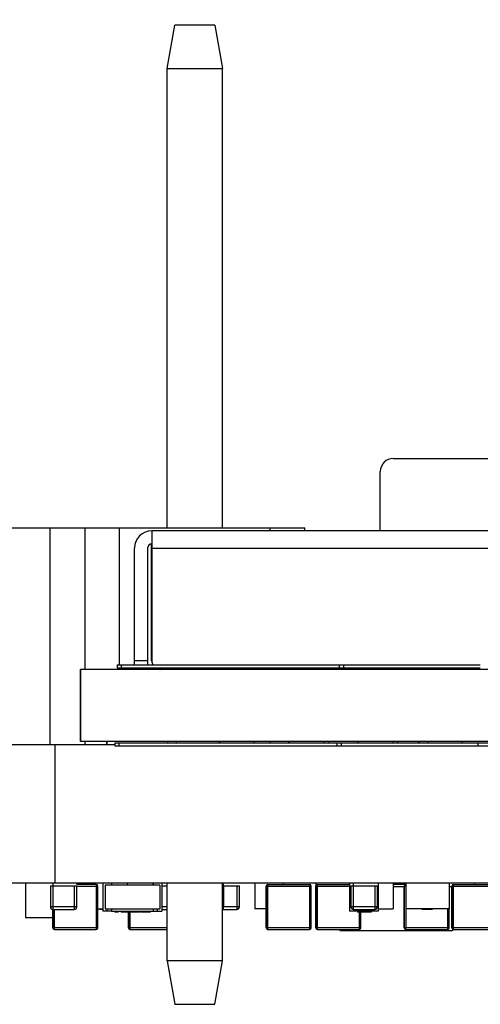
# Model space of a CAD drawing. Header units: inches. Extents: x -29 to 164, y -51 to 83.
# Tile 4 of 164: x 38.38 to 43.7, y -43.77 to -32.4. Entities that reach past the tile are written whole.
import ezdxf

# ---------------------------------------------------------------- set-up
doc = ezdxf.new("R2010")
doc.units = ezdxf.units.IN
doc.header["$LTSCALE"] = 1.21
doc.header["$MEASUREMENT"] = 0
doc.header["$PDMODE"] = 3
doc.header["$PDSIZE"] = 0.3125
doc.layers.get('0').update_dxf_attribs({"linetype": 'CONTINUOUS'})
doc.layers.get('Defpoints').update_dxf_attribs({"linetype": 'CONTINUOUS'})
doc.layers.add('DIM', color=3, linetype='CONTINUOUS')
doc.styles.get("Standard").update_dxf_attribs({"font": 'txt', "width": 0.8})
doc.dimstyles.get("Standard").update_dxf_attribs({"dimtxt": 0.15625, "dimasz": 0.1875, "dimexe": 0.125, "dimexo": 0.0625, "dimgap": 0.09, "dimtad": 0, "dimtih": 1, "dimtoh": 1, "dimzin": 4, "dimdsep": 46, "dimtxsty": 'STANDARD', "dimblk": '_FILLED', "dimblk1": '_FILLED', "dimblk2": '_FILLED', "dimcen": 0.09, "dimazin": 1, "dimtp": 0.01, "dimtm": 0.01, "dimtfac": 1, "dimtofl": 0, "dimtmove": 0, "dimatfit": 3, "dimldrblk": '_FILLED', "dimfxl": 1, "dimtolj": 1, "dimtzin": 4, "dimarcsym": 0})

# ---------------------------------------------------------------- blocks, each defined once
blk = doc.blocks.new('_FILLED')
at = {"color": 0, "linetype": 'ByBlock'}
blk.add_solid([(0, 0), (-1, 0.1667), (-1, -0.1667)], dxfattribs=at)
blk = doc.blocks.new('*D25')
at = {"layer": 'Defpoints', "color": 0}
for p in [(36.6, -26.323), (57.889, -42.366), (63.921, -42.366)]:
    blk.add_point(p, dxfattribs=at)
at = {"layer": 'DIM', "color": 0, "lineweight": -2}
for p, q in [((36.663, -26.323), (64.046, -26.323)), ((63.921, -28.323), (63.921, -31.455)), ((63.921, -40.366), (63.921, -37.235)), ((57.951, -42.366), (64.046, -42.366))]:
    blk.add_line(p, q, dxfattribs=at)
at = {"layer": 'DIM', "color": 0, "lineweight": -2, "xscale": 2, "yscale": 2, "zscale": 2}
for p, rotation in [((63.921, -26.323), 90), ((63.921, -42.366), 270)]:
    blk.add_blockref('_FILLED', p, dxfattribs=dict(at, rotation=rotation))
at = {"layer": 'DIM', "color": 0, "insert": (63.921, -34.345), "char_height": 2, "attachment_point": 5, "rotation": 90}
blk.add_mtext('\\A1;16.04', dxfattribs=at)

msp = doc.modelspace()

# ---------------------------------------------------------------- linework, layer by layer
at = {"color": 7, "linetype": 'Continuous'}
for p, q in [((40.085, -32.966), (40.173, -32.466)), ((40.637, -32.466), (40.173, -32.466)), ((40.637, -32.466), (40.725, -32.966)), ((40.085, -32.966), (40.725, -32.966)), ((40.085, -38.266), (40.085, -32.966)), ((40.725, -38.266), (40.725, -32.966)), ((42.694, -37.466), (45.189, -37.466)), ((42.544, -38.301), (42.544, -37.616)), ((38.14, -38.266), (41.675, -38.266)), ((38.735, -40.766), (38.735, -38.266)), ((39.135, -38.266), (39.135, -39.901)), ((39.535, -39.85), (39.535, -38.266)), ((41.275, -38.301), (41.275, -38.266)), ((41.675, -38.301), (41.675, -38.266)), ((51.458, -38.301), (39.908, -38.301)), ((39.908, -38.301), (39.908, -39.801)), ((39.706, -38.501), (39.706, -39.801)), ((39.708, -39.85), (39.708, -38.501)), ((39.858, -38.501), (39.858, -39.85)), ((39.906, -39.801), (39.906, -38.452)), ((39.908, -38.501), (51.458, -38.501)), ((39.507, -39.85), (43.697, -39.85)), ((39.507, -39.85), (39.507, -39.884)), ((39.507, -39.884), (43.697, -39.884)), ((39.535, -39.901), (39.535, -39.884)), ((39.558, -39.884), (39.558, -39.85)), ((39.598, -39.884), (39.598, -39.901)), ((39.706, -39.801), (39.706, -39.85)), ((39.858, -39.801), (39.708, -39.801)), ((39.902, -39.884), (39.902, -39.901)), ((41.692, -39.884), (41.692, -39.901)), ((41.997, -39.884), (41.997, -39.901)), ((42.071, -39.85), (42.071, -39.884)), ((42.122, -39.884), (42.122, -39.85)), ((52.289, -39.901), (39.086, -39.901)), ((39.086, -40.732), (39.086, -39.901)), ((39.089, -40.732), (39.089, -39.901)), ((36.64, -40.766), (39.479, -40.766)), ((38.789, -40.766), (38.789, -42.366)), ((52.289, -40.732), (39.086, -40.732)), ((39.135, -40.732), (39.135, -40.766)), ((39.386, -40.732), (39.386, -40.766)), ((39.386, -40.732), (39.386, -40.766)), ((39.386, -40.732), (39.386, -40.766)), ((39.386, -40.732), (39.386, -40.766)), ((39.387, -40.732), (39.387, -40.766)), ((39.387, -40.732), (39.387, -40.766)), ((39.387, -40.732), (39.387, -40.766)), ((39.387, -40.732), (39.387, -40.766)), ((39.387, -40.732), (39.387, -40.766)), ((39.387, -40.732), (39.387, -40.766)), ((39.388, -40.732), (39.388, -40.766)), ((39.388, -40.732), (39.388, -40.766)), ((39.388, -40.732), (39.388, -40.766)), ((39.388, -40.732), (39.388, -40.766)), ((39.388, -40.732), (39.388, -40.766)), ((39.48, -40.749), (43.669, -40.749)), ((39.48, -40.749), (39.48, -40.783)), ((39.48, -40.783), (43.669, -40.783)), ((39.531, -40.783), (39.531, -40.749)), ((40.088, -40.732), (40.088, -40.749)), ((40.188, -40.732), (40.188, -40.749)), ((40.686, -40.732), (40.686, -40.749)), ((40.686, -40.732), (40.686, -40.749)), ((40.688, -40.732), (40.688, -40.749)), ((40.688, -40.732), (40.688, -40.749)), ((41.088, -40.732), (41.088, -40.749)), ((41.275, -40.749), (41.275, -40.732)), ((41.486, -40.732), (41.486, -40.749)), ((41.486, -40.732), (41.486, -40.749)), ((41.488, -40.732), (41.488, -40.749)), ((41.488, -40.732), (41.488, -40.749)), ((41.888, -40.732), (41.888, -40.749)), ((41.947, -40.732), (41.947, -40.749)), ((42.044, -40.749), (42.044, -40.783)), ((42.095, -40.783), (42.095, -40.749)), ((42.286, -40.732), (42.286, -40.749)), ((42.286, -40.732), (42.286, -40.749)), ((42.288, -40.732), (42.288, -40.749)), ((42.288, -40.732), (42.288, -40.749)), ((42.688, -40.732), (42.688, -40.749)), ((42.747, -40.749), (42.747, -40.732)), ((42.986, -40.732), (42.986, -40.749)), ((42.987, -40.732), (42.987, -40.749)), ((42.987, -40.732), (42.987, -40.749)), ((42.987, -40.732), (42.987, -40.749)), ((42.987, -40.732), (42.987, -40.749)), ((42.988, -40.732), (42.988, -40.749)), ((43.088, -40.732), (43.088, -40.749)), ((43.088, -40.732), (43.088, -40.749)), ((43.488, -40.732), (43.488, -40.749)), ((43.67, -40.749), (47.859, -40.749)), ((43.67, -40.749), (43.67, -40.783)), ((43.67, -40.783), (47.859, -40.783)), ((7.879, -42.366), (52.588, -42.366)), ((38.452, -42.366), (38.452, -42.766)), ((38.452, -42.366), (38.452, -42.766)), ((38.769, -42.671), (38.769, -42.366)), ((39.266, -42.382), (39.039, -42.382)), ((39.252, -42.366), (39.252, -42.382)), ((39.266, -42.382), (39.266, -42.882)), ((39.344, -42.366), (39.344, -42.691)), ((39.344, -42.366), (39.344, -42.691)), ((39.344, -42.366), (39.344, -42.691)), ((39.344, -42.366), (39.344, -42.691)), ((39.344, -42.366), (39.344, -42.691)), ((39.344, -42.366), (39.344, -42.691)), ((39.344, -42.366), (39.344, -42.691)), ((39.344, -42.366), (39.344, -42.691)), ((39.344, -42.366), (39.344, -42.691)), ((39.345, -42.366), (39.345, -42.691)), ((39.345, -42.366), (39.345, -42.691)), ((39.345, -42.366), (39.345, -42.691)), ((39.345, -42.366), (39.345, -42.691)), ((39.345, -42.366), (39.345, -42.691)), ((39.445, -42.366), (39.445, -42.391)), ((39.609, -42.366), (39.609, -42.373)), ((39.628, -42.391), (39.628, -42.366)), ((39.924, -42.391), (39.924, -42.366)), ((39.924, -42.366), (39.924, -42.391)), ((39.924, -42.391), (39.924, -42.366)), ((39.924, -42.366), (39.924, -42.391)), ((39.924, -42.391), (39.924, -42.366)), ((39.924, -42.366), (39.924, -42.391)), ((39.924, -42.391), (39.924, -42.366)), ((39.924, -42.366), (39.924, -42.391)), ((39.924, -42.391), (39.924, -42.366)), ((39.925, -42.366), (39.925, -42.391)), ((39.925, -42.391), (39.925, -42.366)), ((39.925, -42.366), (39.925, -42.391)), ((39.925, -42.391), (39.925, -42.366)), ((39.925, -42.366), (39.925, -42.391)), ((40.025, -42.366), (40.025, -42.691)), ((40.085, -43.266), (40.085, -42.366)), ((40.725, -43.266), (40.725, -42.366)), ((41.097, -42.366), (41.097, -42.666)), ((41.097, -42.366), (41.097, -42.666)), ((41.248, -42.382), (41.728, -42.382)), ((41.248, -42.902), (41.248, -42.382)), ((41.426, -42.382), (41.426, -42.366)), ((41.728, -42.382), (41.728, -42.882)), ((41.799, -42.366), (41.799, -42.666)), ((41.799, -42.366), (41.799, -42.666)), ((41.82, -42.382), (42.19, -42.382)), ((41.82, -42.902), (41.82, -42.382)), ((42.19, -42.366), (42.19, -42.691)), ((42.19, -42.366), (42.19, -42.691)), ((42.236, -42.671), (42.236, -42.366)), ((42.52, -42.366), (42.52, -42.691)), ((42.693, -42.366), (42.693, -42.666)), ((42.693, -42.379), (42.839, -42.379)), ((42.839, -42.366), (42.839, -42.416)), ((42.839, -42.366), (42.839, -42.666)), ((42.839, -42.382), (42.839, -42.382)), ((42.839, -42.382), (42.839, -42.882)), ((43.339, -42.366), (43.339, -42.666)), ((43.389, -42.382), (43.793, -42.382)), ((43.389, -42.902), (43.389, -42.382)), ((43.631, -42.366), (43.631, -42.382)), ((38.738, -42.397), (38.738, -42.641)), ((38.739, -42.397), (39.043, -42.397)), ((38.739, -42.397), (38.739, -42.641)), ((39.013, -42.397), (39.013, -42.671)), ((39.043, -42.641), (39.043, -42.397)), ((39.043, -42.402), (39.286, -42.402)), ((39.286, -42.882), (39.286, -42.402)), ((40, -42.391), (39.37, -42.391)), ((39.37, -42.391), (39.37, -42.666)), ((40, -42.391), (40, -42.666)), ((40.025, -42.397), (40.085, -42.397)), ((40.725, -42.397), (40.919, -42.397)), ((40.738, -42.641), (40.738, -42.397)), ((40.888, -42.397), (40.888, -42.671)), ((40.919, -42.641), (40.919, -42.397)), ((41.228, -42.402), (41.748, -42.402)), ((41.228, -42.882), (41.228, -42.402)), ((41.228, -42.402), (41.228, -42.882)), ((41.748, -42.882), (41.748, -42.402)), ((41.8, -42.402), (42.19, -42.402)), ((41.8, -42.882), (41.8, -42.402)), ((41.8, -42.402), (41.8, -42.882)), ((42.19, -42.391), (42.19, -42.391)), ((42.205, -42.397), (42.51, -42.397)), ((42.205, -42.397), (42.205, -42.641)), ((42.205, -42.397), (42.205, -42.641)), ((42.479, -42.397), (42.479, -42.671)), ((42.51, -42.641), (42.51, -42.397)), ((42.819, -42.411), (42.693, -42.411)), ((42.819, -42.402), (42.839, -42.402)), ((42.819, -42.882), (42.819, -42.402)), ((42.819, -42.402), (42.819, -42.882)), ((43.369, -42.411), (43.339, -42.411)), ((43.369, -42.402), (43.793, -42.402)), ((43.369, -42.882), (43.369, -42.402)), ((43.369, -42.402), (43.369, -42.882)), ((39.043, -42.641), (38.739, -42.641)), ((38.766, -42.882), (38.766, -42.671)), ((38.766, -42.671), (38.766, -42.882)), ((38.769, -42.671), (39.013, -42.671)), ((38.786, -42.902), (38.786, -42.671)), ((38.841, -42.674), (38.841, -42.671)), ((38.947, -42.674), (38.841, -42.674)), ((38.885, -42.674), (38.885, -42.671)), ((38.903, -42.671), (38.903, -42.674)), ((38.948, -42.671), (38.948, -42.674)), ((39.286, -42.666), (39.344, -42.666)), ((39.304, -42.667), (39.304, -42.666)), ((39.304, -42.667), (39.344, -42.667)), ((39.305, -42.667), (39.305, -42.666)), ((39.344, -42.691), (39.344, -42.691)), ((39.344, -42.691), (39.344, -42.691)), ((39.344, -42.691), (39.344, -42.691)), ((39.344, -42.691), (39.344, -42.691)), ((39.345, -42.691), (39.345, -42.691)), ((39.345, -42.691), (39.345, -42.691)), ((39.445, -42.691), (39.345, -42.691)), ((39.37, -42.666), (40, -42.666)), ((39.395, -42.691), (39.395, -42.666)), ((39.445, -42.666), (39.445, -42.691)), ((39.445, -42.691), (40.025, -42.691)), ((39.482, -42.691), (39.482, -42.701)), ((39.482, -42.691), (39.482, -42.701)), ((39.482, -42.691), (39.482, -42.701)), ((39.52, -42.701), (39.482, -42.701)), ((39.483, -42.691), (39.483, -42.701)), ((39.483, -42.691), (39.483, -42.701)), ((39.483, -42.691), (39.483, -42.701)), ((39.483, -42.691), (39.483, -42.701)), ((39.496, -42.691), (39.496, -42.701)), ((39.52, -42.691), (39.52, -42.701)), ((39.555, -42.691), (39.555, -42.701)), ((39.555, -42.691), (39.555, -42.701)), ((39.555, -42.691), (39.555, -42.701)), ((39.658, -42.701), (39.555, -42.701)), ((39.556, -42.691), (39.556, -42.701)), ((39.556, -42.691), (39.556, -42.701)), ((39.556, -42.691), (39.556, -42.701)), ((39.556, -42.691), (39.556, -42.701)), ((39.608, -42.691), (39.608, -42.701)), ((39.639, -42.882), (39.639, -42.701)), ((39.64, -42.701), (39.64, -42.882)), ((39.658, -42.691), (39.658, -42.701)), ((39.66, -42.902), (39.66, -42.691)), ((39.67, -42.691), (39.67, -42.701)), ((39.773, -42.701), (39.67, -42.701)), ((39.671, -42.691), (39.671, -42.701)), ((39.671, -42.691), (39.671, -42.701)), ((39.671, -42.691), (39.671, -42.701)), ((39.671, -42.691), (39.671, -42.701)), ((39.671, -42.691), (39.671, -42.701)), ((39.671, -42.691), (39.671, -42.701)), ((39.773, -42.691), (39.773, -42.701)), ((39.786, -42.691), (39.786, -42.701)), ((39.786, -42.691), (39.786, -42.701)), ((39.786, -42.691), (39.786, -42.701)), ((39.786, -42.691), (39.786, -42.701)), ((39.889, -42.701), (39.786, -42.701)), ((39.787, -42.691), (39.787, -42.701)), ((39.787, -42.691), (39.787, -42.701)), ((39.787, -42.691), (39.787, -42.701)), ((39.839, -42.691), (39.839, -42.701)), ((39.889, -42.691), (39.889, -42.701)), ((39.925, -42.666), (39.925, -42.691)), ((39.975, -42.691), (39.975, -42.666)), ((40.085, -42.641), (40.025, -42.641)), ((40.025, -42.671), (40.085, -42.671)), ((40.919, -42.641), (40.725, -42.641)), ((40.725, -42.671), (40.888, -42.671)), ((40.823, -42.674), (40.725, -42.674)), ((40.761, -42.674), (40.761, -42.671)), ((40.778, -42.671), (40.778, -42.674)), ((40.823, -42.671), (40.823, -42.674)), ((41.228, -42.666), (41.097, -42.666)), ((41.8, -42.666), (41.799, -42.666)), ((42.19, -42.666), (42.19, -42.666)), ((42.52, -42.691), (42.19, -42.691)), ((42.51, -42.641), (42.205, -42.641)), ((42.236, -42.671), (42.479, -42.671)), ((42.282, -42.691), (42.282, -42.701)), ((42.439, -42.701), (42.282, -42.701)), ((42.3, -42.701), (42.3, -42.902)), ((42.307, -42.674), (42.307, -42.671)), ((42.414, -42.674), (42.307, -42.674)), ((42.32, -42.882), (42.32, -42.701)), ((42.352, -42.674), (42.352, -42.671)), ((42.361, -42.691), (42.361, -42.701)), ((42.369, -42.671), (42.369, -42.674)), ((42.414, -42.671), (42.414, -42.674)), ((42.439, -42.691), (42.439, -42.701)), ((42.52, -42.666), (42.693, -42.666)), ((43.339, -42.666), (42.839, -42.666)), ((43.024, -42.667), (43.024, -42.666)), ((43.024, -42.667), (43.144, -42.667)), ((43.059, -42.667), (43.059, -42.666)), ((43.098, -42.667), (43.098, -42.666)), ((43.106, -42.666), (43.106, -42.667)), ((43.128, -42.667), (43.128, -42.666)), ((43.142, -42.667), (43.142, -42.666)), ((43.144, -42.667), (43.144, -42.666)), ((43.319, -42.666), (43.319, -42.902)), ((43.339, -42.882), (43.339, -42.666)), ((38.452, -42.766), (38.766, -42.766)), ((39.286, -42.882), (38.766, -42.882)), ((38.786, -42.902), (39.266, -42.902)), ((39.266, -42.882), (39.266, -42.902)), ((40.085, -42.882), (39.64, -42.882)), ((39.659, -42.902), (40.085, -42.902)), ((41.748, -42.882), (41.228, -42.882)), ((41.248, -42.902), (41.728, -42.902)), ((41.728, -42.882), (41.728, -42.902)), ((42.32, -42.882), (41.8, -42.882)), ((41.82, -42.902), (42.3, -42.902)), ((42.076, -42.902), (42.076, -42.916)), ((42.076, -42.916), (43.377, -42.916)), ((42.077, -42.902), (42.077, -42.916)), ((43.339, -42.882), (42.819, -42.882)), ((42.839, -42.902), (42.839, -42.882)), ((42.839, -42.902), (43.319, -42.902)), ((43.889, -42.882), (43.369, -42.882)), ((43.377, -42.897), (43.377, -42.916)), ((43.389, -42.902), (43.869, -42.902)), ((40.725, -43.266), (40.085, -43.266)), ((40.085, -43.266), (40.173, -43.766)), ((40.637, -43.766), (40.725, -43.266)), ((40.173, -43.766), (40.637, -43.766))]:
    msp.add_line(p, q, dxfattribs=at)
for centre, radius, start, end in [((42.694, -37.616), 0.15, 90, 180), ((39.908, -38.501), 0.2, 90, 180), ((39.908, -38.501), 0.05, 90, 180), ((40.006, -39.801), 0.1, 180, 198.0594), ((40.008, -39.801), 0.1, 180, 209.4289), ((40.008, -39.801), 0.1, 236.4532, 270), ((39.266, -42.402), 0.02, 0, 90), ((40.708, -42.397), 0.0305, 360, 55.394), ((41.248, -42.402), 0.02, 90, 180), ((41.248, -42.402), 0.02, 90, 180), ((41.728, -42.402), 0.02, 0, 90), ((41.82, -42.402), 0.02, 90, 180), ((41.82, -42.402), 0.02, 90, 180), ((42.839, -42.402), 0.02, 90, 180), ((42.839, -42.402), 0.02, 90, 180), ((43.389, -42.402), 0.02, 90, 180), ((43.389, -42.402), 0.02, 90, 180), ((38.769, -42.641), 0.0305, 180, 205.4929), ((38.769, -42.641), 0.0305, 180, 270), ((39.013, -42.641), 0.0305, 270, 360), ((40.708, -42.641), 0.0305, 304.6908, 360), ((40.888, -42.641), 0.0305, 270, 360), ((42.235, -42.641), 0.0305, 180, 205.4929), ((42.236, -42.641), 0.0305, 180, 270), ((42.479, -42.641), 0.0305, 270, 360), ((38.786, -42.882), 0.02, 180, 270), ((38.786, -42.882), 0.02, 180, 270), ((39.266, -42.882), 0.02, 270, 0), ((39.659, -42.882), 0.02, 180, 270), ((39.66, -42.882), 0.02, 180, 270), ((41.248, -42.882), 0.02, 180, 270), ((41.248, -42.882), 0.02, 180, 270), ((41.728, -42.882), 0.02, 270, 0), ((41.82, -42.882), 0.02, 180, 270), ((41.82, -42.882), 0.02, 180, 270), ((42.3, -42.882), 0.02, 270, 0), ((42.839, -42.882), 0.02, 180, 270), ((42.839, -42.882), 0.02, 180, 270), ((43.319, -42.882), 0.02, 270, 0), ((43.389, -42.882), 0.02, 180, 270), ((43.389, -42.882), 0.02, 180, 270)]:
    msp.add_arc(centre, radius, start, end, dxfattribs=at)

# ---------------------------------------------------------------- dimensions: what is measured, and where the dimension line sits
at = {"layer": 'DIM'}
dim = msp.add_linear_dim(base=(63.921, -42.366), p1=(36.6, -26.323), p2=(57.889, -42.366), angle=90, dimstyle='STANDARD', override={"dimtxt": 2, "dimasz": 2, "dimtih": 0, "dimtoh": 0, "dimzin": 0, "dimcen": 0.198, "dimadec": 0, "dimazin": 0, "dimtp": 0, "dimtm": 0, "dimtdec": 4, "dimtzin": 0}, dxfattribs=at)
dim.commit()
dim.dimension.update_dxf_attribs({"geometry": '*D25', "text_midpoint": (63.921, -34.345)})

doc.saveas('drawing.dxf')
